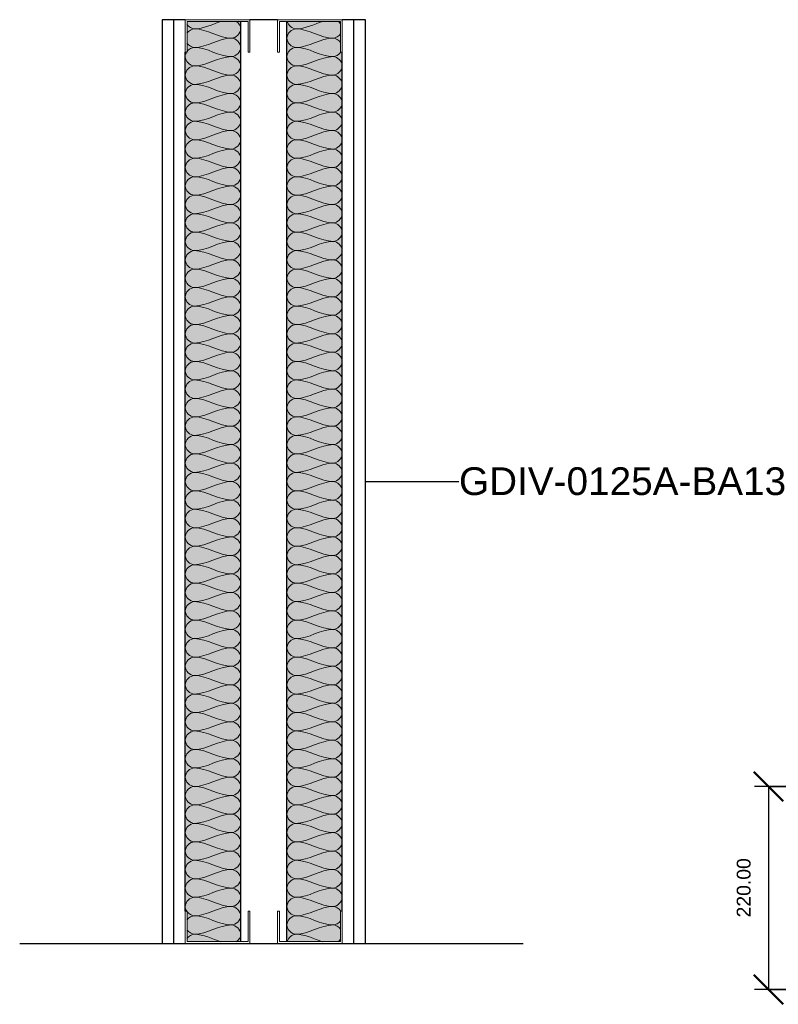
# Model space of a CAD drawing. Header units: millimetres. Extents: x -324 to 2559, y -526 to 1000.
# Tile 1 of 5: x -324 to 497, y -66 to 1000. Entities that reach past the tile are written whole.
import ezdxf

# ---------------------------------------------------------------- set-up
doc = ezdxf.new("R2010")
doc.units = ezdxf.units.MM
for name, color, linetype, lineweight in [('A-ANNO-DIMS', 211, 'Continuous', 30), ('A-ANNO-DIMS-10', 211, 'Continuous', 30), ('A-DETL', 90, 'Continuous', 18), ('A-DETL-GENF', 92, 'Continuous', 18), ('A-FLOR-LEVL', 51, 'Continuous', 30), ('A-WALL', 113, 'Continuous', 25), ('A-WALL-IDEN', 211, 'Continuous', 30), ('A-WALL-PATT', 111, 'Continuous', 25), ('I-WALL', 2, 'Continuous', 25)]:
    doc.layers.add(name, color=color, linetype=linetype, lineweight=lineweight)
doc.styles.add('Arial', font='arial.ttf', dxfattribs={"height": 30})
doc.styles.add('Arial_1', font='arial.ttf', dxfattribs={"height": 15})
doc.dimstyles.new('Diagonal_1', dxfattribs={"dimscale": 304.8, "dimtxt": 15.303891, "dimasz": 0.104167, "dimexe": 0.049213, "dimexo": 0.032808, "dimgap": 0.049213, "dimtad": 1, "dimrnd": 0.01, "dimzin": 0, "dimdsep": 46, "dimtxsty": 'Arial_1', "dimblk1": 'OBLIQUE', "dimblk2": 'OBLIQUE', "dimsah": 1, "dimcen": 0.09, "dimazin": 0, "dimtfac": 1, "dimtdec": 4, "dimtix": 1, "dimtmove": 0, "dimatfit": 3, "dimfxl": 1, "dimtvp": 1, "dimtolj": 1, "dimtzin": 0, "dimarcsym": 2})

# ---------------------------------------------------------------- blocks, each defined once
blk = doc.blocks.new('metal-framing_raia - 70mm-7427-Section 1')
at = {"layer": 'A-DETL-GENF'}
for p, q in [((-143, 35), (-145, 35)), ((-145, 35), (-145, 0)), ((-143, 2), (-143, 35)), ((-75, 35), (-77, 35)), ((-77, 35), (-77, 2)), ((-75, 0), (-75, 35)), ((-145, 6), (-145, 29)), ((-143, 29), (-143, 6)), ((-77, 29), (-77, 6)), ((-75, 6), (-75, 29)), ((-145, 0), (-75, 0)), ((-77, 2), (-143, 2))]:
    blk.add_line(p, q, dxfattribs=at)
blk = doc.blocks.new('DIMBLOCK6-Level 1')
at = {"layer": 'A-ANNO-DIMS-10', "lineweight": 50}
for p, q in [((486.2, 170), (470.3, 185.9)), ((486.2, 170), (502.1, 154.1)), ((486.2, -50), (470.3, -34.1)), ((486.2, -50), (502.1, -65.9))]:
    blk.add_line(p, q, dxfattribs=at)
at = {"layer": 'A-ANNO-DIMS-10'}
for p, q in [((599.7, 170), (471.2, 170)), ((486.2, 170), (486.2, -50)), ((486.2, 170), (599.7, 170)), ((599.7, -50), (471.2, -50)), ((486.2, -50), (599.7, -50))]:
    blk.add_line(p, q, dxfattribs=at)
at = {"layer": 'A-ANNO-DIMS-10', "color": 0, "insert": (451.8, 28.2), "char_height": 15, "width": 76.284, "attachment_point": 1, "rotation": 90, "line_spacing_factor": 0.941778, "style": 'Arial_1'}
blk.add_mtext('220.00', dxfattribs=at)
blk = doc.blocks.new('_Oblique')
at = {"color": 0, "linetype": 'ByBlock', "lineweight": -2}
blk.add_line((-0.5, -0.5), (0.5, 0.5), dxfattribs=at)

msp = doc.modelspace()

# ---------------------------------------------------------------- hatches: boundary and pattern name
at = {"layer": 'A-WALL-PATT'}
for points in [[(-85, 2), (-85, 998), (-143, 998), (-143, 965), (-145, 965), (-145, 35), (-143, 35), (-143, 2)], [(23, 2), (23, 35), (25, 35), (25, 965), (23, 965), (23, 998), (-35, 998), (-35, 2)]]:
    msp.add_hatch(color=256, dxfattribs=at).paths.add_polyline_path(points)

# ---------------------------------------------------------------- linework, layer by layer
at = {"layer": 'A-DETL'}
for points in [[(-135, 990), (-137.953, 990), (-141.13, 992.074), (-143.092, 994.783)], [(-106.381, 998.065), (-115.894, 995.158), (-125.13, 990), (-135, 990)], [(-25, 990), (-29.044, 990), (-33.508, 993.889), (-34.696, 997.971)], [(3.619, 998.065), (-5.894, 995.158), (-15.13, 990), (-25, 990)], [(23.092, 995.343), (22.32, 996.403), (21.361, 997.35), (20.3, 998.108)], [(-143.092, 985.343), (-141.13, 988.038), (-137.953, 990), (-135, 990)], [(-135, 990), (-121.256, 990), (-108.744, 980), (-95, 980)], [(-25, 970), (-29.714, 970), (-40.286, 980), (-29.714, 990), (-25, 990)], [(-25, 990), (-11.256, 990), (1.256, 980), (15, 980)], [(15, 980), (17.953, 980), (21.13, 981.962), (23.092, 984.657)], [(-135, 970), (-137.953, 970), (-141.13, 971.962), (-143.092, 974.657)], [(-143.092, 965.343), (-141.13, 968.038), (-137.953, 970), (-135, 970)], [(-95, 980), (-108.744, 980), (-121.256, 970), (-135, 970)], [(-135, 970), (-121.256, 970), (-108.744, 960), (-95, 960)], [(-95, 960), (-90.286, 960), (-79.714, 970), (-90.286, 980), (-95, 980)], [(-25, 950), (-29.714, 950), (-40.286, 960), (-29.714, 970), (-25, 970)], [(15, 980), (1.256, 980), (-11.256, 970), (-25, 970)], [(-25, 970), (-11.256, 970), (1.256, 960), (15, 960)], [(23.092, 975.343), (21.13, 978.038), (17.953, 980), (15, 980)], [(-95, 960), (-108.744, 960), (-121.256, 950), (-135, 950)], [(-95, 940), (-90.286, 940), (-79.714, 950), (-90.286, 960), (-95, 960)], [(15, 960), (1.256, 960), (-11.256, 950), (-25, 950)], [(15, 960), (18.064, 960), (21.37, 962.112), (23.309, 964.964)], [(15, 940), (19.714, 940), (30.286, 950), (19.714, 960), (15, 960)], [(-135, 930), (-139.714, 930), (-150.286, 940), (-139.714, 950), (-135, 950)], [(-135, 950), (-121.256, 950), (-108.744, 940), (-95, 940)], [(-25, 930), (-29.714, 930), (-40.286, 940), (-29.714, 950), (-25, 950)], [(-25, 950), (-11.256, 950), (1.256, 940), (15, 940)], [(-95, 940), (-108.744, 940), (-121.256, 930), (-135, 930)], [(-95, 920), (-90.286, 920), (-79.714, 930), (-90.286, 940), (-95, 940)], [(15, 940), (1.256, 940), (-11.256, 930), (-25, 930)], [(15, 920), (19.714, 920), (30.286, 930), (19.714, 940), (15, 940)], [(-135, 910), (-139.714, 910), (-150.286, 920), (-139.714, 930), (-135, 930)], [(-135, 930), (-121.256, 930), (-108.744, 920), (-95, 920)], [(-25, 910), (-29.714, 910), (-40.286, 920), (-29.714, 930), (-25, 930)], [(-25, 930), (-11.256, 930), (1.256, 920), (15, 920)], [(-95, 920), (-108.744, 920), (-121.256, 910), (-135, 910)], [(-95, 900), (-90.286, 900), (-79.714, 910), (-90.286, 920), (-95, 920)], [(15, 920), (1.256, 920), (-11.256, 910), (-25, 910)], [(15, 900), (19.714, 900), (30.286, 910), (19.714, 920), (15, 920)], [(-135, 890), (-139.714, 890), (-150.286, 900), (-139.714, 910), (-135, 910)], [(-135, 910), (-121.256, 910), (-108.744, 900), (-95, 900)], [(-25, 890), (-29.714, 890), (-40.286, 900), (-29.714, 910), (-25, 910)], [(-25, 910), (-11.256, 910), (1.256, 900), (15, 900)], [(-95, 900), (-108.744, 900), (-121.256, 890), (-135, 890)], [(-95, 880), (-90.286, 880), (-79.714, 890), (-90.286, 900), (-95, 900)], [(15, 900), (1.256, 900), (-11.256, 890), (-25, 890)], [(15, 880), (19.714, 880), (30.286, 890), (19.714, 900), (15, 900)], [(-135, 870), (-139.714, 870), (-150.286, 880), (-139.714, 890), (-135, 890)], [(-135, 890), (-121.256, 890), (-108.744, 880), (-95, 880)], [(-25, 870), (-29.714, 870), (-40.286, 880), (-29.714, 890), (-25, 890)], [(-25, 890), (-11.256, 890), (1.256, 880), (15, 880)], [(-95, 880), (-108.744, 880), (-121.256, 870), (-135, 870)], [(-95, 860), (-90.286, 860), (-79.714, 870), (-90.286, 880), (-95, 880)], [(15, 880), (1.256, 880), (-11.256, 870), (-25, 870)], [(15, 860), (19.714, 860), (30.286, 870), (19.714, 880), (15, 880)], [(-135, 850), (-139.714, 850), (-150.286, 860), (-139.714, 870), (-135, 870)], [(-135, 870), (-121.256, 870), (-108.744, 860), (-95, 860)], [(-25, 850), (-29.714, 850), (-40.286, 860), (-29.714, 870), (-25, 870)], [(-25, 870), (-11.256, 870), (1.256, 860), (15, 860)], [(-95, 860), (-108.744, 860), (-121.256, 850), (-135, 850)], [(-95, 840), (-90.286, 840), (-79.714, 850), (-90.286, 860), (-95, 860)], [(15, 860), (1.256, 860), (-11.256, 850), (-25, 850)], [(15, 840), (19.714, 840), (30.286, 850), (19.714, 860), (15, 860)], [(-135, 830), (-139.714, 830), (-150.286, 840), (-139.714, 850), (-135, 850)], [(-135, 850), (-121.256, 850), (-108.744, 840), (-95, 840)], [(-25, 830), (-29.714, 830), (-40.286, 840), (-29.714, 850), (-25, 850)], [(-25, 850), (-11.256, 850), (1.256, 840), (15, 840)], [(-95, 840), (-108.744, 840), (-121.256, 830), (-135, 830)], [(-95, 820), (-90.286, 820), (-79.714, 830), (-90.286, 840), (-95, 840)], [(15, 840), (1.256, 840), (-11.256, 830), (-25, 830)], [(15, 820), (19.714, 820), (30.286, 830), (19.714, 840), (15, 840)], [(-135, 810), (-139.714, 810), (-150.286, 820), (-139.714, 830), (-135, 830)], [(-135, 830), (-121.256, 830), (-108.744, 820), (-95, 820)], [(-25, 810), (-29.714, 810), (-40.286, 820), (-29.714, 830), (-25, 830)], [(-25, 830), (-11.256, 830), (1.256, 820), (15, 820)], [(-95, 820), (-108.744, 820), (-121.256, 810), (-135, 810)], [(-95, 800), (-90.286, 800), (-79.714, 810), (-90.286, 820), (-95, 820)], [(15, 820), (1.256, 820), (-11.256, 810), (-25, 810)], [(15, 800), (19.714, 800), (30.286, 810), (19.714, 820), (15, 820)], [(-135, 790), (-139.714, 790), (-150.286, 800), (-139.714, 810), (-135, 810)], [(-135, 810), (-121.256, 810), (-108.744, 800), (-95, 800)], [(-95, 800), (-108.744, 800), (-121.256, 790), (-135, 790)], [(-95, 780), (-90.286, 780), (-79.714, 790), (-90.286, 800), (-95, 800)], [(-25, 790), (-29.714, 790), (-40.286, 800), (-29.714, 810), (-25, 810)], [(-25, 810), (-11.256, 810), (1.256, 800), (15, 800)], [(15, 800), (1.256, 800), (-11.256, 790), (-25, 790)], [(15, 780), (19.714, 780), (30.286, 790), (19.714, 800), (15, 800)], [(-135, 770), (-139.714, 770), (-150.286, 780), (-139.714, 790), (-135, 790)], [(-135, 790), (-121.256, 790), (-108.744, 780), (-95, 780)], [(-25, 770), (-29.714, 770), (-40.286, 780), (-29.714, 790), (-25, 790)], [(-25, 790), (-11.256, 790), (1.256, 780), (15, 780)], [(-95, 780), (-108.744, 780), (-121.256, 770), (-135, 770)], [(-95, 760), (-90.286, 760), (-79.714, 770), (-90.286, 780), (-95, 780)], [(15, 780), (1.256, 780), (-11.256, 770), (-25, 770)], [(15, 760), (19.714, 760), (30.286, 770), (19.714, 780), (15, 780)], [(-135, 750), (-139.714, 750), (-150.286, 760), (-139.714, 770), (-135, 770)], [(-135, 770), (-121.256, 770), (-108.744, 760), (-95, 760)], [(-25, 750), (-29.714, 750), (-40.286, 760), (-29.714, 770), (-25, 770)], [(-25, 770), (-11.256, 770), (1.256, 760), (15, 760)], [(-95, 760), (-108.744, 760), (-121.256, 750), (-135, 750)], [(-95, 740), (-90.286, 740), (-79.714, 750), (-90.286, 760), (-95, 760)], [(15, 760), (1.256, 760), (-11.256, 750), (-25, 750)], [(15, 740), (19.714, 740), (30.286, 750), (19.714, 760), (15, 760)], [(-135, 730), (-139.714, 730), (-150.286, 740), (-139.714, 750), (-135, 750)], [(-135, 750), (-121.256, 750), (-108.744, 740), (-95, 740)], [(-25, 730), (-29.714, 730), (-40.286, 740), (-29.714, 750), (-25, 750)], [(-25, 750), (-11.256, 750), (1.256, 740), (15, 740)], [(-95, 740), (-108.744, 740), (-121.256, 730), (-135, 730)], [(-95, 720), (-90.286, 720), (-79.714, 730), (-90.286, 740), (-95, 740)], [(15, 740), (1.256, 740), (-11.256, 730), (-25, 730)], [(15, 720), (19.714, 720), (30.286, 730), (19.714, 740), (15, 740)], [(-135, 710), (-139.714, 710), (-150.286, 720), (-139.714, 730), (-135, 730)], [(-135, 730), (-121.256, 730), (-108.744, 720), (-95, 720)], [(-25, 710), (-29.714, 710), (-40.286, 720), (-29.714, 730), (-25, 730)], [(-25, 730), (-11.256, 730), (1.256, 720), (15, 720)], [(-95, 720), (-108.744, 720), (-121.256, 710), (-135, 710)], [(-95, 700), (-90.286, 700), (-79.714, 710), (-90.286, 720), (-95, 720)], [(15, 720), (1.256, 720), (-11.256, 710), (-25, 710)], [(15, 700), (19.714, 700), (30.286, 710), (19.714, 720), (15, 720)], [(-135, 690), (-139.714, 690), (-150.286, 700), (-139.714, 710), (-135, 710)], [(-135, 710), (-121.256, 710), (-108.744, 700), (-95, 700)], [(-25, 690), (-29.714, 690), (-40.286, 700), (-29.714, 710), (-25, 710)], [(-25, 710), (-11.256, 710), (1.256, 700), (15, 700)], [(-95, 700), (-108.744, 700), (-121.256, 690), (-135, 690)], [(-95, 680), (-90.286, 680), (-79.714, 690), (-90.286, 700), (-95, 700)], [(15, 700), (1.256, 700), (-11.256, 690), (-25, 690)], [(15, 680), (19.714, 680), (30.286, 690), (19.714, 700), (15, 700)], [(-135, 670), (-139.714, 670), (-150.286, 680), (-139.714, 690), (-135, 690)], [(-135, 690), (-121.256, 690), (-108.744, 680), (-95, 680)], [(-25, 670), (-29.714, 670), (-40.286, 680), (-29.714, 690), (-25, 690)], [(-25, 690), (-11.256, 690), (1.256, 680), (15, 680)], [(-95, 680), (-108.744, 680), (-121.256, 670), (-135, 670)], [(-95, 660), (-90.286, 660), (-79.714, 670), (-90.286, 680), (-95, 680)], [(15, 680), (1.256, 680), (-11.256, 670), (-25, 670)], [(15, 660), (19.714, 660), (30.286, 670), (19.714, 680), (15, 680)], [(-135, 650), (-139.714, 650), (-150.286, 660), (-139.714, 670), (-135, 670)], [(-135, 670), (-121.256, 670), (-108.744, 660), (-95, 660)], [(-25, 650), (-29.714, 650), (-40.286, 660), (-29.714, 670), (-25, 670)], [(-25, 670), (-11.256, 670), (1.256, 660), (15, 660)], [(-95, 660), (-108.744, 660), (-121.256, 650), (-135, 650)], [(-95, 640), (-90.286, 640), (-79.714, 650), (-90.286, 660), (-95, 660)], [(15, 660), (1.256, 660), (-11.256, 650), (-25, 650)], [(15, 640), (19.714, 640), (30.286, 650), (19.714, 660), (15, 660)], [(-135, 630), (-139.714, 630), (-150.286, 640), (-139.714, 650), (-135, 650)], [(-135, 650), (-121.256, 650), (-108.744, 640), (-95, 640)], [(-95, 640), (-108.744, 640), (-121.256, 630), (-135, 630)], [(-95, 620), (-90.286, 620), (-79.714, 630), (-90.286, 640), (-95, 640)], [(-25, 630), (-29.714, 630), (-40.286, 640), (-29.714, 650), (-25, 650)], [(-25, 650), (-11.256, 650), (1.256, 640), (15, 640)], [(15, 640), (1.256, 640), (-11.256, 630), (-25, 630)], [(15, 620), (19.714, 620), (30.286, 630), (19.714, 640), (15, 640)], [(-135, 610), (-139.714, 610), (-150.286, 620), (-139.714, 630), (-135, 630)], [(-135, 630), (-121.256, 630), (-108.744, 620), (-95, 620)], [(-25, 610), (-29.714, 610), (-40.286, 620), (-29.714, 630), (-25, 630)], [(-25, 630), (-11.256, 630), (1.256, 620), (15, 620)], [(-95, 620), (-108.744, 620), (-121.256, 610), (-135, 610)], [(-95, 600), (-90.286, 600), (-79.714, 610), (-90.286, 620), (-95, 620)], [(15, 620), (1.256, 620), (-11.256, 610), (-25, 610)], [(15, 600), (19.714, 600), (30.286, 610), (19.714, 620), (15, 620)], [(-135, 590), (-139.714, 590), (-150.286, 600), (-139.714, 610), (-135, 610)], [(-135, 610), (-121.256, 610), (-108.744, 600), (-95, 600)], [(-25, 590), (-29.714, 590), (-40.286, 600), (-29.714, 610), (-25, 610)], [(-25, 610), (-11.256, 610), (1.256, 600), (15, 600)], [(-95, 600), (-108.744, 600), (-121.256, 590), (-135, 590)], [(-95, 580), (-90.286, 580), (-79.714, 590), (-90.286, 600), (-95, 600)], [(15, 600), (1.256, 600), (-11.256, 590), (-25, 590)], [(15, 580), (19.714, 580), (30.286, 590), (19.714, 600), (15, 600)], [(-135, 570), (-139.714, 570), (-150.286, 580), (-139.714, 590), (-135, 590)], [(-135, 590), (-121.256, 590), (-108.744, 580), (-95, 580)], [(-25, 570), (-29.714, 570), (-40.286, 580), (-29.714, 590), (-25, 590)], [(-25, 590), (-11.256, 590), (1.256, 580), (15, 580)], [(-95, 580), (-108.744, 580), (-121.256, 570), (-135, 570)], [(-95, 560), (-90.286, 560), (-79.714, 570), (-90.286, 580), (-95, 580)], [(15, 580), (1.256, 580), (-11.256, 570), (-25, 570)], [(15, 560), (19.714, 560), (30.286, 570), (19.714, 580), (15, 580)], [(-135, 550), (-139.714, 550), (-150.286, 560), (-139.714, 570), (-135, 570)], [(-135, 570), (-121.256, 570), (-108.744, 560), (-95, 560)], [(-25, 550), (-29.714, 550), (-40.286, 560), (-29.714, 570), (-25, 570)], [(-25, 570), (-11.256, 570), (1.256, 560), (15, 560)], [(-95, 560), (-108.744, 560), (-121.256, 550), (-135, 550)], [(-95, 540), (-90.286, 540), (-79.714, 550), (-90.286, 560), (-95, 560)], [(15, 560), (1.256, 560), (-11.256, 550), (-25, 550)], [(15, 540), (19.714, 540), (30.286, 550), (19.714, 560), (15, 560)], [(-135, 530), (-139.714, 530), (-150.286, 540), (-139.714, 550), (-135, 550)], [(-135, 550), (-121.256, 550), (-108.744, 540), (-95, 540)], [(-25, 530), (-29.714, 530), (-40.286, 540), (-29.714, 550), (-25, 550)], [(-25, 550), (-11.256, 550), (1.256, 540), (15, 540)], [(-95, 540), (-108.744, 540), (-121.256, 530), (-135, 530)], [(-95, 520), (-90.286, 520), (-79.714, 530), (-90.286, 540), (-95, 540)], [(15, 540), (1.256, 540), (-11.256, 530), (-25, 530)], [(15, 520), (19.714, 520), (30.286, 530), (19.714, 540), (15, 540)], [(-135, 510), (-139.714, 510), (-150.286, 520), (-139.714, 530), (-135, 530)], [(-135, 530), (-121.256, 530), (-108.744, 520), (-95, 520)], [(-25, 510), (-29.714, 510), (-40.286, 520), (-29.714, 530), (-25, 530)], [(-25, 530), (-11.256, 530), (1.256, 520), (15, 520)], [(-95, 520), (-108.744, 520), (-121.256, 510), (-135, 510)], [(-95, 500), (-90.286, 500), (-79.714, 510), (-90.286, 520), (-95, 520)], [(15, 520), (1.256, 520), (-11.256, 510), (-25, 510)], [(15, 500), (19.714, 500), (30.286, 510), (19.714, 520), (15, 520)], [(-135, 490), (-139.714, 490), (-150.286, 500), (-139.714, 510), (-135, 510)], [(-135, 510), (-121.256, 510), (-108.744, 500), (-95, 500)], [(-25, 490), (-29.714, 490), (-40.286, 500), (-29.714, 510), (-25, 510)], [(-25, 510), (-11.256, 510), (1.256, 500), (15, 500)], [(-95, 500), (-108.744, 500), (-121.256, 490), (-135, 490)], [(-95, 480), (-90.286, 480), (-79.714, 490), (-90.286, 500), (-95, 500)], [(15, 500), (1.256, 500), (-11.256, 490), (-25, 490)], [(15, 480), (19.714, 480), (30.286, 490), (19.714, 500), (15, 500)], [(-135, 470), (-139.714, 470), (-150.286, 480), (-139.714, 490), (-135, 490)], [(-135, 490), (-121.256, 490), (-108.744, 480), (-95, 480)], [(-95, 480), (-108.744, 480), (-121.256, 470), (-135, 470)], [(-95, 460), (-90.286, 460), (-79.714, 470), (-90.286, 480), (-95, 480)], [(-25, 470), (-29.714, 470), (-40.286, 480), (-29.714, 490), (-25, 490)], [(-25, 490), (-11.256, 490), (1.256, 480), (15, 480)], [(15, 480), (1.256, 480), (-11.256, 470), (-25, 470)], [(15, 460), (19.714, 460), (30.286, 470), (19.714, 480), (15, 480)], [(-135, 450), (-139.714, 450), (-150.286, 460), (-139.714, 470), (-135, 470)], [(-135, 470), (-121.256, 470), (-108.744, 460), (-95, 460)], [(-25, 450), (-29.714, 450), (-40.286, 460), (-29.714, 470), (-25, 470)], [(-25, 470), (-11.256, 470), (1.256, 460), (15, 460)], [(-95, 460), (-108.744, 460), (-121.256, 450), (-135, 450)], [(-95, 440), (-90.286, 440), (-79.714, 450), (-90.286, 460), (-95, 460)], [(15, 460), (1.256, 460), (-11.256, 450), (-25, 450)], [(15, 440), (19.714, 440), (30.286, 450), (19.714, 460), (15, 460)], [(-135, 430), (-139.714, 430), (-150.286, 440), (-139.714, 450), (-135, 450)], [(-135, 450), (-121.256, 450), (-108.744, 440), (-95, 440)], [(-25, 430), (-29.714, 430), (-40.286, 440), (-29.714, 450), (-25, 450)], [(-25, 450), (-11.256, 450), (1.256, 440), (15, 440)], [(-95, 440), (-108.744, 440), (-121.256, 430), (-135, 430)], [(-95, 420), (-90.286, 420), (-79.714, 430), (-90.286, 440), (-95, 440)], [(15, 440), (1.256, 440), (-11.256, 430), (-25, 430)], [(15, 420), (19.714, 420), (30.286, 430), (19.714, 440), (15, 440)], [(-135, 410), (-139.714, 410), (-150.286, 420), (-139.714, 430), (-135, 430)], [(-135, 430), (-121.256, 430), (-108.744, 420), (-95, 420)], [(-25, 410), (-29.714, 410), (-40.286, 420), (-29.714, 430), (-25, 430)], [(-25, 430), (-11.256, 430), (1.256, 420), (15, 420)], [(-95, 420), (-108.744, 420), (-121.256, 410), (-135, 410)], [(-95, 400), (-90.286, 400), (-79.714, 410), (-90.286, 420), (-95, 420)], [(15, 420), (1.256, 420), (-11.256, 410), (-25, 410)], [(15, 400), (19.714, 400), (30.286, 410), (19.714, 420), (15, 420)], [(-135, 390), (-139.714, 390), (-150.286, 400), (-139.714, 410), (-135, 410)], [(-135, 410), (-121.256, 410), (-108.744, 400), (-95, 400)], [(-25, 390), (-29.714, 390), (-40.286, 400), (-29.714, 410), (-25, 410)], [(-25, 410), (-11.256, 410), (1.256, 400), (15, 400)], [(-95, 400), (-108.744, 400), (-121.256, 390), (-135, 390)], [(-95, 380), (-90.286, 380), (-79.714, 390), (-90.286, 400), (-95, 400)], [(15, 400), (1.256, 400), (-11.256, 390), (-25, 390)], [(15, 380), (19.714, 380), (30.286, 390), (19.714, 400), (15, 400)], [(-135, 370), (-139.714, 370), (-150.286, 380), (-139.714, 390), (-135, 390)], [(-135, 390), (-121.256, 390), (-108.744, 380), (-95, 380)], [(-25, 370), (-29.714, 370), (-40.286, 380), (-29.714, 390), (-25, 390)], [(-25, 390), (-11.256, 390), (1.256, 380), (15, 380)], [(-95, 380), (-108.744, 380), (-121.256, 370), (-135, 370)], [(-95, 360), (-90.286, 360), (-79.714, 370), (-90.286, 380), (-95, 380)], [(15, 380), (1.256, 380), (-11.256, 370), (-25, 370)], [(15, 360), (19.714, 360), (30.286, 370), (19.714, 380), (15, 380)], [(-135, 350), (-139.714, 350), (-150.286, 360), (-139.714, 370), (-135, 370)], [(-135, 370), (-121.256, 370), (-108.744, 360), (-95, 360)], [(-25, 350), (-29.714, 350), (-40.286, 360), (-29.714, 370), (-25, 370)], [(-25, 370), (-11.256, 370), (1.256, 360), (15, 360)], [(-95, 360), (-108.744, 360), (-121.256, 350), (-135, 350)], [(-95, 340), (-90.286, 340), (-79.714, 350), (-90.286, 360), (-95, 360)], [(15, 360), (1.256, 360), (-11.256, 350), (-25, 350)], [(15, 340), (19.714, 340), (30.286, 350), (19.714, 360), (15, 360)], [(-135, 330), (-139.714, 330), (-150.286, 340), (-139.714, 350), (-135, 350)], [(-135, 350), (-121.256, 350), (-108.744, 340), (-95, 340)], [(-25, 330), (-29.714, 330), (-40.286, 340), (-29.714, 350), (-25, 350)], [(-25, 350), (-11.256, 350), (1.256, 340), (15, 340)], [(-95, 340), (-108.744, 340), (-121.256, 330), (-135, 330)], [(-95, 320), (-90.286, 320), (-79.714, 330), (-90.286, 340), (-95, 340)], [(15, 340), (1.256, 340), (-11.256, 330), (-25, 330)], [(15, 320), (19.714, 320), (30.286, 330), (19.714, 340), (15, 340)], [(-135, 310), (-139.714, 310), (-150.286, 320), (-139.714, 330), (-135, 330)], [(-135, 330), (-121.256, 330), (-108.744, 320), (-95, 320)], [(-95, 320), (-108.744, 320), (-121.256, 310), (-135, 310)], [(-95, 300), (-90.286, 300), (-79.714, 310), (-90.286, 320), (-95, 320)], [(-25, 310), (-29.714, 310), (-40.286, 320), (-29.714, 330), (-25, 330)], [(-25, 330), (-11.256, 330), (1.256, 320), (15, 320)], [(15, 320), (1.256, 320), (-11.256, 310), (-25, 310)], [(15, 300), (19.714, 300), (30.286, 310), (19.714, 320), (15, 320)], [(-135, 290), (-139.714, 290), (-150.286, 300), (-139.714, 310), (-135, 310)], [(-135, 310), (-121.256, 310), (-108.744, 300), (-95, 300)], [(-25, 290), (-29.714, 290), (-40.286, 300), (-29.714, 310), (-25, 310)], [(-25, 310), (-11.256, 310), (1.256, 300), (15, 300)], [(-95, 300), (-108.744, 300), (-121.256, 290), (-135, 290)], [(-95, 280), (-90.286, 280), (-79.714, 290), (-90.286, 300), (-95, 300)], [(15, 300), (1.256, 300), (-11.256, 290), (-25, 290)], [(15, 280), (19.714, 280), (30.286, 290), (19.714, 300), (15, 300)], [(-135, 270), (-139.714, 270), (-150.286, 280), (-139.714, 290), (-135, 290)], [(-135, 290), (-121.256, 290), (-108.744, 280), (-95, 280)], [(-25, 270), (-29.714, 270), (-40.286, 280), (-29.714, 290), (-25, 290)], [(-25, 290), (-11.256, 290), (1.256, 280), (15, 280)], [(-95, 280), (-108.744, 280), (-121.256, 270), (-135, 270)], [(-95, 260), (-90.286, 260), (-79.714, 270), (-90.286, 280), (-95, 280)], [(15, 280), (1.256, 280), (-11.256, 270), (-25, 270)], [(15, 260), (19.714, 260), (30.286, 270), (19.714, 280), (15, 280)], [(-135, 250), (-139.714, 250), (-150.286, 260), (-139.714, 270), (-135, 270)], [(-135, 270), (-121.256, 270), (-108.744, 260), (-95, 260)], [(-25, 250), (-29.714, 250), (-40.286, 260), (-29.714, 270), (-25, 270)], [(-25, 270), (-11.256, 270), (1.256, 260), (15, 260)], [(-95, 260), (-108.744, 260), (-121.256, 250), (-135, 250)], [(-95, 240), (-90.286, 240), (-79.714, 250), (-90.286, 260), (-95, 260)], [(15, 260), (1.256, 260), (-11.256, 250), (-25, 250)], [(15, 240), (19.714, 240), (30.286, 250), (19.714, 260), (15, 260)], [(-135, 230), (-139.714, 230), (-150.286, 240), (-139.714, 250), (-135, 250)], [(-135, 250), (-121.256, 250), (-108.744, 240), (-95, 240)], [(-25, 230), (-29.714, 230), (-40.286, 240), (-29.714, 250), (-25, 250)], [(-25, 250), (-11.256, 250), (1.256, 240), (15, 240)], [(-95, 240), (-108.744, 240), (-121.256, 230), (-135, 230)], [(-95, 220), (-90.286, 220), (-79.714, 230), (-90.286, 240), (-95, 240)], [(15, 240), (1.256, 240), (-11.256, 230), (-25, 230)], [(15, 220), (19.714, 220), (30.286, 230), (19.714, 240), (15, 240)], [(-135, 210), (-139.714, 210), (-150.286, 220), (-139.714, 230), (-135, 230)], [(-135, 230), (-121.256, 230), (-108.744, 220), (-95, 220)], [(-25, 210), (-29.714, 210), (-40.286, 220), (-29.714, 230), (-25, 230)], [(-25, 230), (-11.256, 230), (1.256, 220), (15, 220)], [(-95, 220), (-108.744, 220), (-121.256, 210), (-135, 210)], [(-95, 200), (-90.286, 200), (-79.714, 210), (-90.286, 220), (-95, 220)], [(15, 220), (1.256, 220), (-11.256, 210), (-25, 210)], [(15, 200), (19.714, 200), (30.286, 210), (19.714, 220), (15, 220)], [(-135, 190), (-139.714, 190), (-150.286, 200), (-139.714, 210), (-135, 210)], [(-135, 210), (-121.256, 210), (-108.744, 200), (-95, 200)], [(-25, 190), (-29.714, 190), (-40.286, 200), (-29.714, 210), (-25, 210)], [(-25, 210), (-11.256, 210), (1.256, 200), (15, 200)], [(-95, 200), (-108.744, 200), (-121.256, 190), (-135, 190)], [(-95, 180), (-90.286, 180), (-79.714, 190), (-90.286, 200), (-95, 200)], [(15, 200), (1.256, 200), (-11.256, 190), (-25, 190)], [(15, 180), (19.714, 180), (30.286, 190), (19.714, 200), (15, 200)], [(-135, 170), (-139.714, 170), (-150.286, 180), (-139.714, 190), (-135, 190)], [(-135, 190), (-121.256, 190), (-108.744, 180), (-95, 180)], [(-25, 170), (-29.714, 170), (-40.286, 180), (-29.714, 190), (-25, 190)], [(-25, 190), (-11.256, 190), (1.256, 180), (15, 180)], [(-95, 180), (-108.744, 180), (-121.256, 170), (-135, 170)], [(-95, 160), (-90.286, 160), (-79.714, 170), (-90.286, 180), (-95, 180)], [(15, 180), (1.256, 180), (-11.256, 170), (-25, 170)], [(15, 160), (19.714, 160), (30.286, 170), (19.714, 180), (15, 180)], [(-135, 150), (-139.714, 150), (-150.286, 160), (-139.714, 170), (-135, 170)], [(-135, 170), (-121.256, 170), (-108.744, 160), (-95, 160)], [(-95, 160), (-108.744, 160), (-121.256, 150), (-135, 150)], [(-95, 140), (-90.286, 140), (-79.714, 150), (-90.286, 160), (-95, 160)], [(-25, 150), (-29.714, 150), (-40.286, 160), (-29.714, 170), (-25, 170)], [(-25, 170), (-11.256, 170), (1.256, 160), (15, 160)], [(15, 160), (1.256, 160), (-11.256, 150), (-25, 150)], [(15, 140), (19.714, 140), (30.286, 150), (19.714, 160), (15, 160)], [(-135, 130), (-139.714, 130), (-150.286, 140), (-139.714, 150), (-135, 150)], [(-135, 150), (-121.256, 150), (-108.744, 140), (-95, 140)], [(-25, 130), (-29.714, 130), (-40.286, 140), (-29.714, 150), (-25, 150)], [(-25, 150), (-11.256, 150), (1.256, 140), (15, 140)], [(-95, 140), (-108.744, 140), (-121.256, 130), (-135, 130)], [(-95, 120), (-90.286, 120), (-79.714, 130), (-90.286, 140), (-95, 140)], [(15, 140), (1.256, 140), (-11.256, 130), (-25, 130)], [(15, 120), (19.714, 120), (30.286, 130), (19.714, 140), (15, 140)], [(-135, 110), (-139.714, 110), (-150.286, 120), (-139.714, 130), (-135, 130)], [(-135, 130), (-121.256, 130), (-108.744, 120), (-95, 120)], [(-25, 110), (-29.714, 110), (-40.286, 120), (-29.714, 130), (-25, 130)], [(-25, 130), (-11.256, 130), (1.256, 120), (15, 120)], [(-95, 120), (-108.744, 120), (-121.256, 110), (-135, 110)], [(-95, 100), (-90.286, 100), (-79.714, 110), (-90.286, 120), (-95, 120)], [(15, 120), (1.256, 120), (-11.256, 110), (-25, 110)], [(15, 100), (19.714, 100), (30.286, 110), (19.714, 120), (15, 120)], [(-135, 90), (-139.714, 90), (-150.286, 100), (-139.714, 110), (-135, 110)], [(-135, 110), (-121.256, 110), (-108.744, 100), (-95, 100)], [(-25, 90), (-29.714, 90), (-40.286, 100), (-29.714, 110), (-25, 110)], [(-25, 110), (-11.256, 110), (1.256, 100), (15, 100)], [(-95, 100), (-108.744, 100), (-121.256, 90), (-135, 90)], [(-95, 80), (-90.286, 80), (-79.714, 90), (-90.286, 100), (-95, 100)], [(15, 100), (1.256, 100), (-11.256, 90), (-25, 90)], [(15, 80), (19.714, 80), (30.286, 90), (19.714, 100), (15, 100)], [(-135, 70), (-139.714, 70), (-150.286, 80), (-139.714, 90), (-135, 90)], [(-135, 90), (-121.256, 90), (-108.744, 80), (-95, 80)], [(-25, 70), (-29.714, 70), (-40.286, 80), (-29.714, 90), (-25, 90)], [(-25, 90), (-11.256, 90), (1.256, 80), (15, 80)], [(-95, 80), (-108.744, 80), (-121.256, 70), (-135, 70)], [(-95, 60), (-90.286, 60), (-79.714, 70), (-90.286, 80), (-95, 80)], [(15, 80), (1.256, 80), (-11.256, 70), (-25, 70)], [(15, 60), (19.714, 60), (30.286, 70), (19.714, 80), (15, 80)], [(-135, 50), (-139.714, 50), (-150.286, 60), (-139.714, 70), (-135, 70)], [(-135, 70), (-121.256, 70), (-108.744, 60), (-95, 60)], [(-25, 50), (-29.714, 50), (-40.286, 60), (-29.714, 70), (-25, 70)], [(-25, 70), (-11.256, 70), (1.256, 60), (15, 60)], [(-95, 60), (-108.744, 60), (-121.256, 50), (-135, 50)], [(-95, 40), (-90.286, 40), (-79.714, 50), (-90.286, 60), (-95, 60)], [(15, 60), (1.256, 60), (-11.256, 50), (-25, 50)], [(15, 40), (19.714, 40), (30.286, 50), (19.714, 60), (15, 60)], [(-135, 50), (-121.256, 50), (-108.744, 40), (-95, 40)], [(-25, 30), (-29.714, 30), (-40.286, 40), (-29.714, 50), (-25, 50)], [(-25, 50), (-11.256, 50), (1.256, 40), (15, 40)], [(-135, 30), (-137.953, 30), (-141.13, 31.962), (-143.092, 34.657)], [(-95, 40), (-108.744, 40), (-121.256, 30), (-135, 30)], [(-95, 20), (-90.286, 20), (-79.714, 30), (-90.286, 40), (-95, 40)], [(15, 40), (1.256, 40), (-11.256, 30), (-25, 30)], [(23.309, 35.036), (21.37, 37.887), (18.064, 40), (15, 40)], [(-143.092, 25.343), (-141.13, 28.038), (-137.953, 30), (-135, 30)], [(-135, 30), (-121.256, 30), (-108.744, 20), (-95, 20)], [(-25, 10), (-29.714, 10), (-40.286, 20), (-29.714, 30), (-25, 30)], [(-25, 30), (-11.256, 30), (1.256, 20), (15, 20)], [(15, 20), (17.953, 20), (21.13, 21.962), (23.092, 24.657)], [(-135, 10), (-137.953, 10), (-141.13, 11.962), (-143.092, 14.657)], [(-95, 20), (-108.744, 20), (-121.256, 10), (-135, 10)], [(15, 20), (1.256, 20), (-11.256, 10), (-25, 10)], [(23.092, 15.343), (21.13, 18.038), (17.953, 20), (15, 20)], [(-143.092, 5.217), (-141.13, 7.926), (-137.953, 10), (-135, 10)], [(-135, 10), (-125.13, 10), (-115.894, 4.842), (-106.381, 1.935)], [(-34.696, 2.029), (-33.508, 6.111), (-29.044, 10), (-25, 10)], [(-25, 10), (-15.13, 10), (-5.894, 4.842), (3.619, 1.935)], [(20.3, 1.892), (21.361, 2.65), (22.32, 3.597), (23.092, 4.657)]]:
    msp.add_open_spline(points, degree=3, dxfattribs=at)
for points, knots in [([(-95, 980), (-90.286, 980), (-81.723, 988.1), (-87.032, 996.2), (-89.7, 998.108)], [0, 0, 0, 0, 1.41421356, 2.29102597, 2.29102597, 2.29102597, 2.29102597]), ([(-135, 950), (-139.714, 950), (-146.85, 956.75), (-144.352, 963.5), (-143.309, 965.036)], [0, 0, 0, 0, 1.41421356, 1.90918831, 1.90918831, 1.90918831, 1.90918831]), ([(-143.309, 34.964), (-144.352, 36.5), (-146.85, 43.25), (-139.714, 50), (-135, 50)], [0.91923882, 0.91923882, 0.91923882, 0.91923882, 1.41421356, 2.82842712, 2.82842712, 2.82842712, 2.82842712]), ([(-89.7, 1.892), (-87.032, 3.8), (-81.723, 11.9), (-90.286, 20), (-95, 20)], [0.53740115, 0.53740115, 0.53740115, 0.53740115, 1.41421356, 2.82842712, 2.82842712, 2.82842712, 2.82842712])]:
    msp.add_open_spline(points, degree=3, knots=knots, dxfattribs=at)
at = {"layer": 'A-FLOR-LEVL'}
msp.add_line((-324.116, 0), (220.622, 0), dxfattribs=at)
at = {"layer": 'A-WALL'}
for p, q in [((-157.5, 0), (-157.5, 1000)), ((-85, 2), (-85, 998)), ((-35, 2), (-35, 998)), ((37.5, 0), (37.5, 1000)), ((-145, 35), (-145, 965)), ((25, 35), (25, 965))]:
    msp.add_line(p, q, dxfattribs=at)
at = {"layer": 'A-WALL-IDEN'}
msp.add_line((50, 500), (151.23, 500), dxfattribs=at)
at = {"layer": 'I-WALL'}
for p, q in [((-145, 1000), (-170, 1000)), ((-170, 1000), (-170, 0)), ((-45, 1000), (-75, 1000)), ((50, 1000), (25, 1000)), ((50, 0), (50, 1000)), ((-170, 0), (-145, 0)), ((-75, 0), (-45, 0)), ((25, 0), (50, 0))]:
    msp.add_line(p, q, dxfattribs=at)

# ---------------------------------------------------------------- block references
at = {"layer": 'A-DETL-GENF', "rotation": 180}
for p in [(-220, 1000), (-120, 1000)]:
    msp.add_blockref('metal-framing_raia - 70mm-7427-Section 1', p, dxfattribs=at)
at = {"layer": 'A-DETL-GENF'}
for p in [(0, 0), (100, 0)]:
    msp.add_blockref('metal-framing_raia - 70mm-7427-Section 1', p, dxfattribs=at)

# ---------------------------------------------------------------- texts
at = {"layer": 'A-WALL-IDEN', "insert": (151.23, 515.435), "char_height": 30, "width": 436.118, "attachment_point": 1, "style": 'Arial'}
msp.add_mtext('GDIV-0125A-BA13', dxfattribs=at)

# ---------------------------------------------------------------- dimensions: what is measured, and where the dimension line sits
at = {"layer": 'A-ANNO-DIMS'}
dim = msp.add_linear_dim(base=(486.224, -50), p1=(609.684, 170), p2=(609.684, -50), angle=90, dimstyle='Diagonal_1', override={"dimpost": '<>', "dimfxl": 220}, dxfattribs=at)
dim.commit()
dim.dimension.update_dxf_attribs({"geometry": 'DIMBLOCK6-Level 1', "text_midpoint": (463.566, 60)})

doc.saveas('drawing.dxf')
